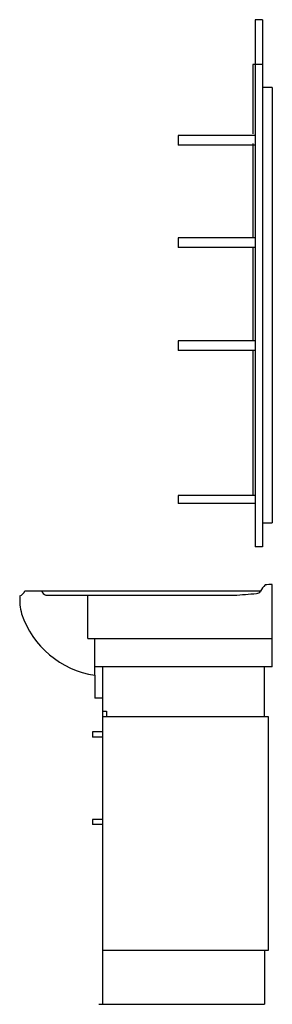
# Model space of a CAD drawing. Header units: millimetres. Extents: x -0.53 to -0.03, y 0 to 1.95.
import ezdxf

# ---------------------------------------------------------------- set-up
doc = ezdxf.new("R2010")
doc.units = ezdxf.units.MM
doc.header["$LTSCALE"] = 0.25
doc.layers.add('BLOCKS', color=3, linetype='Continuous')

msp = doc.modelspace()

# ---------------------------------------------------------------- linework, layer by layer
at = {"layer": 'BLOCKS'}
for p, q in [((-0.0491, 1.952), (-0.0635, 1.952)), ((-0.0635, 1.952), (-0.0635, 0.907)), ((-0.0491, 1.952), (-0.0491, 0.907)), ((-0.0682, 1.863), (-0.0682, 1.7254)), ((-0.0635, 1.863), (-0.0682, 1.863)), ((-0.0491, 1.863), (-0.0635, 1.863)), ((-0.03, 1.8174), (-0.0491, 1.8174)), ((-0.03, 1.8174), (-0.03, 0.9548)), ((-0.2164, 1.7222), (-0.2164, 1.7031)), ((-0.0635, 1.7222), (-0.2164, 1.7222)), ((-0.0635, 1.7031), (-0.2164, 1.7031)), ((-0.0682, 1.7063), (-0.0682, 1.5197)), ((-0.2164, 1.5197), (-0.2164, 1.5006)), ((-0.0635, 1.5197), (-0.2164, 1.5197)), ((-0.0635, 1.5006), (-0.2164, 1.5006)), ((-0.0682, 1.5006), (-0.0682, 1.3156)), ((-0.2164, 1.3156), (-0.2164, 1.2965)), ((-0.0635, 1.3156), (-0.2164, 1.3156)), ((-0.0635, 1.2965), (-0.2164, 1.2965)), ((-0.0682, 1.2965), (-0.0682, 1.0087)), ((-0.0635, 1.0087), (-0.2164, 1.0087)), ((-0.2164, 1.0087), (-0.2164, 0.9929)), ((-0.0635, 0.9929), (-0.2164, 0.9929)), ((-0.0491, 0.9548), (-0.03, 0.9548)), ((-0.0491, 0.907), (-0.0635, 0.907)), ((-0.03, 0.7252), (-0.03, 0.8325)), ((-0.52, 0.8198), (-0.0527, 0.8198)), ((-0.4781, 0.8112), (-0.1055, 0.8112)), ((-0.3949, 0.7252), (-0.3949, 0.8112)), ((-0.3949, 0.7252), (-0.0299, 0.7252)), ((-0.3815, 0.6523), (-0.3815, 0.7252)), ((-0.1289, 0.7252), (-0.03, 0.7252)), ((-0.03, 0.6692), (-0.0299, 0.7252)), ((-0.03, 0.6692), (-0.3815, 0.6692)), ((-0.3662, 0.6692), (-0.3662, 0)), ((-0.0453, 0.57), (-0.0453, 0.6692)), ((-0.3815, 0.6523), (-0.3815, 0.6069)), ((-0.3662, 0.6069), (-0.3815, 0.6069)), ((-0.3662, 0.5812), (-0.3585, 0.5812)), ((-0.0371, 0.57), (-0.3662, 0.57)), ((-0.3585, 0.5812), (-0.3585, 0.57)), ((-0.0371, 0.1074), (-0.0371, 0.57)), ((-0.3662, 0.5399), (-0.3862, 0.5399)), ((-0.3862, 0.5399), (-0.3862, 0.5299)), ((-0.3662, 0.5299), (-0.3862, 0.5299)), ((-0.3662, 0.3666), (-0.3862, 0.3666)), ((-0.3862, 0.3666), (-0.3862, 0.3566)), ((-0.3662, 0.3566), (-0.3862, 0.3566)), ((-0.3662, 0.1074), (-0.0371, 0.1074)), ((-0.0453, 0.1074), (-0.0453, 0)), ((-0.3732, 0), (-0.0453, 0))]:
    msp.add_line(p, q, dxfattribs=at)
for centre, radius, start, end in [((0.0003, 0.7893), 0.0611, 136.4894, 151.0499), ((-0.0307, 0.754), 0.0785, 89.4595, 99.7169), ((-0.4401, 0.8001), 0.0899, 173.8829, 196.5961), ((-0.5354, 0.8249), 0.0163, 291.3551, 341.6981), ((-0.4748, 0.8233), 0.0126, 196.1808, 254.4756), ((-0.2835, 3.5037), 2.6985, 273.7825, 274.728), ((-0.0638, 0.8286), 0.0144, 280.8852, 317.7326), ((-0.3546, 0.831), 0.1807, 198.2491, 261.4507)]:
    msp.add_arc(centre, radius, start, end, dxfattribs=at)

doc.saveas('drawing.dxf')
